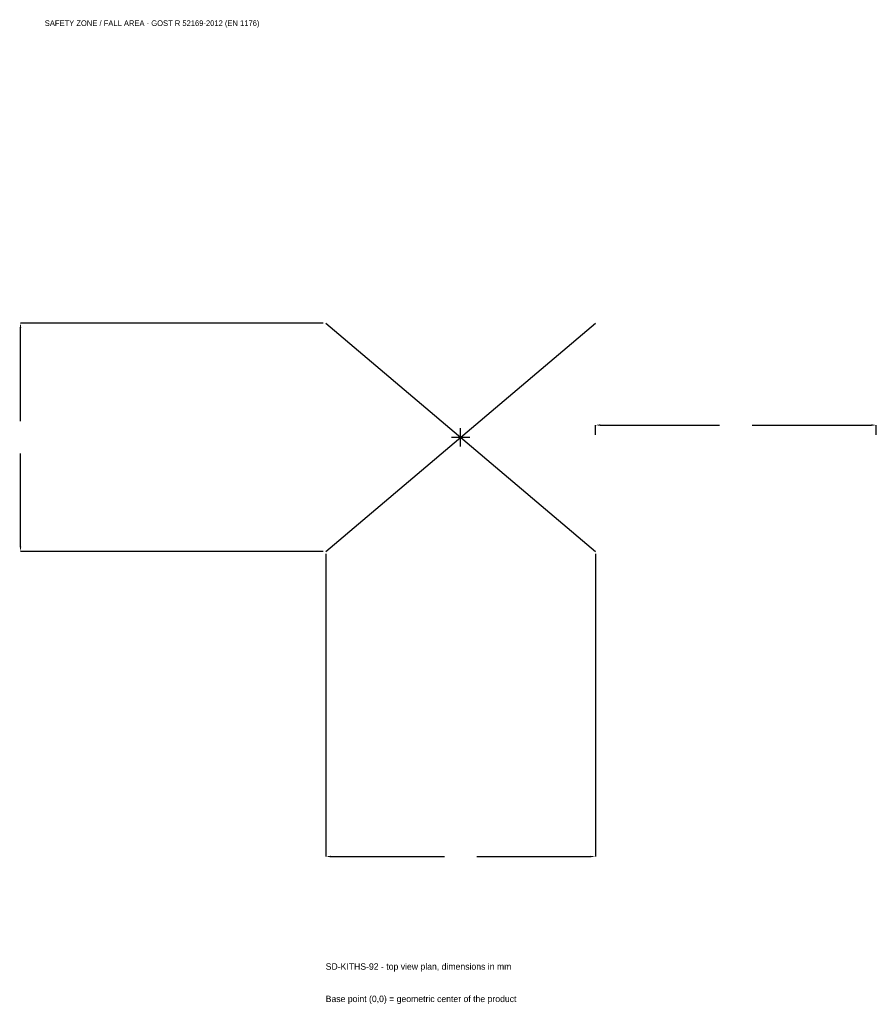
# Model space of a CAD drawing. Extents: x -2354 to 2220, y -3029 to 2230.
import ezdxf

# ---------------------------------------------------------------- set-up
doc = ezdxf.new("R2010")
doc.units = 0
for name, color, linetype in [('GP_MAF_zona_bezopasnosti', 1, 'Continuous'), ('ZSK_DANNYE', 3, 'Continuous'), ('ZSK_KONTUR', 7, 'Continuous'), ('ZSK_RAZMERY', 8, 'Continuous')]:
    doc.layers.add(name, color=color, linetype=linetype)
doc.dimstyles.new('ORION', dxfattribs={"dimtxt": 43.2, "dimasz": 25.92, "dimexe": 1.25, "dimexo": 12.96, "dimtad": 1, "dimcen": 2.5, "dimazin": 3, "dimtfac": 1, "dimtmove": 0, "dimatfit": 3})

# ---------------------------------------------------------------- blocks, each defined once
blk = doc.blocks.new('_CLOSEDFILLED')
at = {"color": 0, "linetype": 'BYBLOCK'}
blk.add_solid([(-1, 0.16), (0, 0), (-1, -0.16)], dxfattribs=at)
blk = doc.blocks.new('*D1')
for p, q in [((-720, -622.96), (-720, -2239.6)), ((720, -622.96), (720, -2239.6)), ((-694.08, -2239.6), (-86.4, -2239.6)), ((86.4, -2239.6), (694.08, -2239.6))]:
    blk.add_line(p, q)
at = {"layer": 'Defpoints'}
for p in [(-720, -610), (720, -610), (-720, -2239.6)]:
    blk.add_point(p, dxfattribs=at)
at = {"layer": 'ZSK_RAZMERY', "xscale": 25.919999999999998, "yscale": 25.919999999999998, "rotation": 180}
blk.add_blockref('_CLOSEDFILLED', (-720, -2239.6), dxfattribs=at)
at = {"layer": 'ZSK_RAZMERY', "xscale": 25.919999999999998, "yscale": 25.919999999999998}
blk.add_blockref('_CLOSEDFILLED', (720, -2239.6), dxfattribs=at)
blk = doc.blocks.new('*D2')
for p, q in [((-732.96, 610), (-2349.6, 610)), ((-2349.6, 86.4), (-2349.6, 584.08)), ((-2349.6, -584.08), (-2349.6, -86.4)), ((-732.96, -610), (-2349.6, -610))]:
    blk.add_line(p, q)
at = {"layer": 'Defpoints'}
for p in [(-720, 610), (-2349.6, -610), (-720, -610)]:
    blk.add_point(p, dxfattribs=at)
at = {"layer": 'ZSK_RAZMERY', "xscale": 25.919999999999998, "yscale": 25.919999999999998}
for p, rotation in [((-2349.6, 610), 90), ((-2349.6, -610), 270)]:
    blk.add_blockref('_CLOSEDFILLED', p, dxfattribs=dict(at, rotation=rotation))
blk = doc.blocks.new('*D3')
for p, q in [((720, 12.96), (720, 64.8)), ((745.92, 64.8), (1383.6, 64.8)), ((1556.4, 64.8), (2194.08, 64.8)), ((2220, 12.96), (2220, 64.8))]:
    blk.add_line(p, q)
at = {"layer": 'Defpoints'}
for p in [(720, 64.8), (720, 0), (2220, 0)]:
    blk.add_point(p, dxfattribs=at)
at = {"layer": 'ZSK_RAZMERY', "xscale": 25.919999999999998, "yscale": 25.919999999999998, "rotation": 180}
blk.add_blockref('_CLOSEDFILLED', (720, 64.8), dxfattribs=at)
at = {"layer": 'ZSK_RAZMERY', "xscale": 25.919999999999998, "yscale": 25.919999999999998}
blk.add_blockref('_CLOSEDFILLED', (2220, 64.8), dxfattribs=at)
blk = doc.blocks.new('B1')
at = {"layer": 'ZSK_KONTUR'}
for p, q in [((-720, -610), (720, 610)), ((-720, 610), (720, -610))]:
    blk.add_line(p, q, dxfattribs=at)
at = {"layer": 'ZSK_RAZMERY'}
for p, q in [((-48.8, 0), (48.8, 0)), ((0, -48.8), (0, 48.8))]:
    blk.add_line(p, q, dxfattribs=at)
at = {"layer": 'GP_MAF_zona_bezopasnosti', "color": 1}
blk.add_text('SAFETY ZONE / FALL AREA - GOST R 52169-2012 (EN 1176)', height=30.24, dxfattribs=at).set_placement((-2220, 2196.4))
at = {"layer": 'ZSK_RAZMERY'}
dim = blk.add_linear_dim(base=(-2349.6, -610), p1=(-720, -610), p2=(-720, 610), angle=90, dimstyle='ORION', dxfattribs=at)
dim.commit()
dim.dimension.update_dxf_attribs({"geometry": '*D2', "text_midpoint": (-2349.6, 0)})
for base, p1, p2, picture, middle in [((720, 64.8), (720, 0), (2220, 0), '*D3', (1470, 64.8)), ((-720, -2239.6), (-720, -610), (720, -610), '*D1', (0, -2239.6))]:
    dim = blk.add_linear_dim(base=base, p1=p1, p2=p2, dimstyle='ORION', dxfattribs=at)
    dim.commit()
    dim.dimension.update_dxf_attribs({"geometry": picture, "text_midpoint": middle})

msp = doc.modelspace()

# ---------------------------------------------------------------- block references
msp.add_blockref('B1', (0, 0))

# ---------------------------------------------------------------- texts
at = {"layer": 'ZSK_DANNYE', "color": 3}
msp.add_text('SD-KITHS-92 - top view plan, dimensions in mm', height=34.56, dxfattribs=at).set_placement((-720, -2844.4))
at = {"layer": 'ZSK_DANNYE', "color": 7}
msp.add_text('Base point (0,0) = geometric center of the product', height=34.56, dxfattribs=at).set_placement((-720, -3017.2))

doc.saveas('drawing.dxf')
